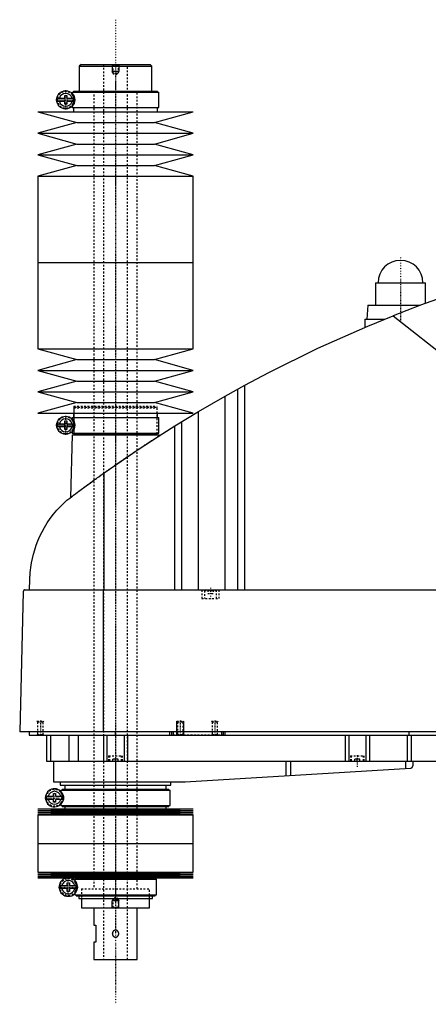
# Model space of a CAD drawing. Extents: x -906 to 186, y -1 to 900.
# Tile 1 of 4: x -906 to -669, y 330 to 900. Entities that reach past the tile are written whole.
import ezdxf

# ---------------------------------------------------------------- set-up
doc = ezdxf.new("R2010")
doc.units = 0
doc.linetypes.add('CENTER', pattern=[1.5, 0.45, -0.5, 0.05, -0.5])
doc.linetypes.add('DASHED', pattern=[2, 1, -1])
for name, color, linetype in [('AM_0', 7, 'CONTINUOUS'), ('AM_10', 7, 'CONTINUOUS'), ('AM_3', 7, 'DASHED'), ('AM_7', 7, 'CENTER')]:
    doc.layers.add(name, color=color, linetype=linetype)

msp = doc.modelspace()

# ---------------------------------------------------------------- linework, layer by layer
at = {"layer": 'AM_0', "color": 7, "linetype": 'CONTINUOUS'}
for p, q in [((-870, 874), (-871, 873)), ((-871, 873), (-871, 858.5)), ((-871, 873), (-829, 873)), ((-870, 874), (-830, 874)), ((-829, 873), (-830, 874)), ((-829, 858.5), (-829, 873)), ((-879.45, 854.4), (-879.45, 856)), ((-879.45, 856), (-878.25, 856)), ((-878.25, 856), (-878.25, 854.4)), ((-875.15, 858), (-875.15, 857.22)), ((-875.15, 858), (-824.85, 858)), ((-874.35, 858.5), (-874.35, 858)), ((-874.35, 858.5), (-825.65, 858.5)), ((-825.65, 858), (-825.65, 858.5)), ((-824.85, 849), (-824.85, 858)), ((-883.63, 854.4), (-879.45, 854.4)), ((-879.45, 852.6), (-883.63, 852.6)), ((-879.45, 851), (-879.45, 852.6)), ((-878.25, 851), (-879.45, 851)), ((-878.25, 854.4), (-874.07, 854.4)), ((-878.25, 852.6), (-878.25, 851)), ((-874.07, 852.6), (-878.25, 852.6)), ((-895, 846.5), (-872.5, 840.3)), ((-895, 846.5), (-805, 846.5)), ((-875.15, 849.78), (-875.15, 849)), ((-875.15, 849), (-824.85, 849)), ((-874.35, 849), (-874.35, 846.5)), ((-827.5, 840.3), (-805, 846.5)), ((-825.65, 846.5), (-825.65, 849)), ((-872.5, 840.3), (-895, 834.1)), ((-872.5, 840.3), (-827.5, 840.3)), ((-805, 834.1), (-827.5, 840.3)), ((-895, 834.1), (-872.5, 827.9)), ((-895, 834.1), (-805, 834.1)), ((-827.5, 827.9), (-805, 834.1)), ((-872.5, 827.9), (-895, 821.7)), ((-872.5, 827.9), (-827.5, 827.9)), ((-805, 821.7), (-827.5, 827.9)), ((-895, 821.7), (-872.5, 815.5)), ((-895, 821.7), (-805, 821.7)), ((-827.5, 815.5), (-805, 821.7)), ((-872.5, 815.5), (-895, 809.3)), ((-872.5, 815.5), (-827.5, 815.5)), ((-805, 809.3), (-827.5, 815.5)), ((-895, 809.3), (-895, 759.25)), ((-895, 809.3), (-805, 809.3)), ((-805, 759.25), (-805, 809.3)), ((-895, 759.25), (-895, 709.2)), ((-895, 759.25), (-805, 759.25)), ((-895, 759.25), (-805, 759.25)), ((-805, 709.2), (-805, 759.25)), ((-699.5, 747.5), (-699.5, 734.5)), ((-699.5, 747.5), (-670.5, 747.5)), ((-670.5, 735.67), (-670.5, 747.5)), ((-704, 734.5), (-704.5, 726.5)), ((-704, 734.5), (-673.65, 734.5)), ((-705.65, 726.5), (-705.65, 721.73)), ((-705.65, 726.5), (-694.16, 726.5)), ((-689.33, 728.44), (-545.22, 614.75)), ((-895, 709.2), (-872.5, 703)), ((-895, 709.2), (-805, 709.2)), ((-827.5, 703), (-805, 709.2)), ((-872.5, 703), (-895, 696.8)), ((-872.5, 703), (-827.5, 703)), ((-805, 696.8), (-827.5, 703)), ((-895, 696.8), (-872.5, 690.6)), ((-895, 696.8), (-805, 696.8)), ((-827.5, 690.6), (-805, 696.8)), ((-872.5, 690.6), (-895, 684.4)), ((-872.5, 690.6), (-827.5, 690.6)), ((-805, 684.4), (-827.5, 690.6)), ((-786.56, 681.89), (-775.22, 688.17)), ((-779.22, 569.6), (-779.22, 685.98)), ((-775.22, 569.6), (-775.22, 688.17)), ((-895, 684.4), (-872.5, 678.2)), ((-895, 684.4), (-805, 684.4)), ((-827.5, 678.2), (-805, 684.4)), ((-801.96, 672.97), (-786.56, 681.89)), ((-786.56, 569.6), (-786.56, 681.89)), ((-872.5, 678.2), (-895, 672)), ((-872.5, 678.2), (-827.5, 678.2)), ((-805, 672), (-827.5, 678.2)), ((-895, 672), (-805, 672)), ((-879.45, 665.9), (-879.45, 667.5)), ((-879.45, 667.5), (-878.25, 667.5)), ((-878.25, 667.5), (-878.25, 665.9)), ((-875.15, 669.5), (-875.15, 668.72)), ((-875.15, 669.5), (-824.85, 669.5)), ((-874.35, 672), (-874.35, 669.5)), ((-825.65, 669.5), (-825.65, 672)), ((-824.85, 660.5), (-824.85, 669.5)), ((-815.65, 664.64), (-801.96, 672.97)), ((-801.96, 569.6), (-801.96, 672.97)), ((-883.63, 665.9), (-879.45, 665.9)), ((-879.45, 664.1), (-883.63, 664.1)), ((-879.45, 662.5), (-879.45, 664.1)), ((-878.25, 662.5), (-879.45, 662.5)), ((-878.25, 665.9), (-874.07, 665.9)), ((-878.25, 664.1), (-878.25, 662.5)), ((-874.07, 664.1), (-878.25, 664.1)), ((-815.65, 569.6), (-815.65, 664.64)), ((-811.52, 569.6), (-811.52, 667.2)), ((-875.17, 659.5), (-876.04, 623.15)), ((-875.17, 659.5), (-824.83, 659.5)), ((-875.15, 661.28), (-875.15, 660.5)), ((-875.15, 660.5), (-824.85, 660.5)), ((-874.35, 660.5), (-874.35, 660)), ((-874.35, 660), (-825.65, 660)), ((-874.18, 660), (-874.18, 659.5)), ((-825.83, 659.5), (-825.83, 660)), ((-825.65, 660), (-825.65, 660.5)), ((-824.81, 658.86), (-824.83, 659.5)), ((-856.53, 569.6), (-856.53, 637.45)), ((-899.77, 569.6), (-899.63, 575.62)), ((-903.45, 568.63), (-905.5, 487.5)), ((-902.45, 569.6), (-332.05, 569.6)), ((-857.01, 487.5), (-857.01, 569.6)), ((-328.96, 487.5), (-905.5, 487.5)), ((-900, 487.5), (-900, 485.5)), ((-900, 485.5), (-360, 485.5)), ((-890, 485.5), (-890, 470.5)), ((-887.69, 485.5), (-887.69, 470.5)), ((-877.09, 485.5), (-877.09, 470.5)), ((-871.56, 485.5), (-871.56, 470.5)), ((-857, 485.5), (-857, 470.5)), ((-855, 485.5), (-855, 470.5)), ((-850, 485.5), (-850, 487.5)), ((-845, 485.5), (-845, 470.5)), ((-843, 485.5), (-843, 470.5)), ((-818.5, 485.5), (-818.5, 487.5)), ((-817.5, 485.5), (-817.5, 487.5)), ((-816.5, 485.5), (-816.5, 487.5)), ((-788.5, 485.5), (-788.5, 487.5)), ((-787.5, 485.5), (-787.5, 487.5)), ((-786.5, 485.5), (-786.5, 487.5)), ((-717, 485.5), (-717, 470.5)), ((-715, 485.5), (-715, 470.5)), ((-705, 485.5), (-705, 470.5)), ((-703, 485.5), (-703, 470.5)), ((-681.18, 485.5), (-681.18, 470.5)), ((-680, 485.5), (-680, 487.5)), ((-678.85, 485.5), (-678.85, 470.5)), ((-890, 470.5), (-582, 470.5)), ((-886, 470.5), (-886, 458.5)), ((-850, 470.5), (-850, 458.5)), ((-751.33, 470.5), (-751.33, 461.99)), ((-748.68, 470.5), (-748.68, 462.14)), ((-682.14, 470.5), (-682.14, 466.1)), ((-677.8, 470.5), (-677.8, 467.74)), ((-809.7, 458.52), (-679.14, 466.27)), ((-886, 458.5), (-810.3, 458.5)), ((-882, 458.5), (-882, 456.5)), ((-882, 456.5), (-818, 456.5)), ((-879.35, 456.5), (-879.35, 454.2)), ((-820.65, 454.2), (-820.65, 456.5)), ((-818, 456.5), (-818, 458.5)), ((-885.95, 450.1), (-885.95, 451.7)), ((-885.95, 451.7), (-884.75, 451.7)), ((-884.75, 451.7), (-884.75, 450.1)), ((-881.65, 453.7), (-881.65, 452.92)), ((-881.65, 453.7), (-818.35, 453.7)), ((-880.85, 454.2), (-880.85, 453.7)), ((-880.85, 454.2), (-819.15, 454.2)), ((-819.15, 453.7), (-819.15, 454.2)), ((-818.35, 444.7), (-818.35, 453.7)), ((-890.13, 450.1), (-885.95, 450.1)), ((-885.95, 448.3), (-890.13, 448.3)), ((-885.95, 446.7), (-885.95, 448.3)), ((-884.75, 446.7), (-885.95, 446.7)), ((-884.75, 450.1), (-880.57, 450.1)), ((-884.75, 448.3), (-884.75, 446.7)), ((-880.57, 448.3), (-884.75, 448.3)), ((-881.65, 445.48), (-881.65, 444.7)), ((-895, 442.75), (-872.5, 442.18)), ((-895, 442.75), (-805, 442.75)), ((-872.5, 442.18), (-895, 441.61)), ((-895, 441.61), (-872.5, 441.04)), ((-895, 441.61), (-805, 441.61)), ((-872.5, 441.04), (-895, 440.47)), ((-895, 440.47), (-872.5, 439.9)), ((-895, 440.47), (-805, 440.47)), ((-872.5, 439.9), (-895, 439.33)), ((-895, 439.33), (-895, 422.75)), ((-895, 439.33), (-805, 439.33)), ((-881.65, 444.7), (-818.35, 444.7)), ((-880.85, 444.7), (-880.85, 444.2)), ((-880.85, 444.2), (-819.15, 444.2)), ((-879.35, 444.2), (-879.35, 442.75)), ((-872.5, 442.18), (-827.5, 442.18)), ((-872.5, 441.04), (-827.5, 441.04)), ((-872.5, 439.9), (-827.5, 439.9)), ((-827.5, 442.18), (-805, 442.75)), ((-805, 441.61), (-827.5, 442.18)), ((-827.5, 441.04), (-805, 441.61)), ((-805, 440.47), (-827.5, 441.04)), ((-827.5, 439.9), (-805, 440.47)), ((-805, 439.33), (-827.5, 439.9)), ((-820.65, 442.75), (-820.65, 444.2)), ((-819.15, 444.2), (-819.15, 444.7)), ((-805, 422.75), (-805, 439.33)), ((-895, 422.75), (-805, 422.75)), ((-895, 422.75), (-895, 406.17)), ((-895, 422.75), (-805, 422.75)), ((-805, 406.17), (-805, 422.75)), ((-895, 406.17), (-872.5, 405.6)), ((-895, 406.17), (-805, 406.17)), ((-872.5, 405.6), (-895, 405.03)), ((-895, 405.03), (-872.5, 404.46)), ((-895, 405.03), (-805, 405.03)), ((-872.5, 405.6), (-827.5, 405.6)), ((-827.5, 405.6), (-805, 406.17)), ((-805, 405.03), (-827.5, 405.6)), ((-827.5, 404.46), (-805, 405.03)), ((-872.5, 404.46), (-895, 403.89)), ((-895, 403.89), (-872.5, 403.32)), ((-895, 403.89), (-805, 403.89)), ((-872.5, 403.32), (-895, 402.75)), ((-895, 402.75), (-805, 402.75)), ((-877.95, 398.4), (-877.95, 400)), ((-877.95, 400), (-876.75, 400)), ((-876.75, 400), (-876.75, 398.4)), ((-873.65, 402), (-873.65, 401.4)), ((-873.65, 402), (-826.35, 402)), ((-872.85, 402.5), (-872.85, 402)), ((-872.85, 402.5), (-827.15, 402.5)), ((-872.5, 404.46), (-827.5, 404.46)), ((-872.5, 403.32), (-827.5, 403.32)), ((-871.35, 402.75), (-871.35, 402.5)), ((-828.65, 402.5), (-828.65, 402.75)), ((-805, 403.89), (-827.5, 404.46)), ((-827.5, 403.32), (-805, 403.89)), ((-805, 402.75), (-827.5, 403.32)), ((-827.15, 402), (-827.15, 402.5)), ((-826.35, 393), (-826.35, 402)), ((-882.26, 398.4), (-877.95, 398.4)), ((-877.95, 396.6), (-882.26, 396.6)), ((-877.95, 395), (-877.95, 396.6)), ((-876.75, 395), (-877.95, 395)), ((-876.75, 398.4), (-872.44, 398.4)), ((-876.75, 396.6), (-876.75, 395)), ((-872.44, 396.6), (-876.75, 396.6)), ((-873.65, 393.6), (-873.65, 393)), ((-873.65, 393), (-826.35, 393)), ((-872.85, 393), (-872.85, 392.5)), ((-872.85, 392.5), (-827.15, 392.5)), ((-871.35, 392.5), (-871.35, 390.8)), ((-871.35, 390.8), (-828.65, 390.8)), ((-869.75, 390.8), (-869.75, 385.5)), ((-830.25, 385.5), (-830.25, 390.8)), ((-828.65, 390.8), (-828.65, 392.5)), ((-827.15, 392.5), (-827.15, 393)), ((-869.75, 385.5), (-830.25, 385.5)), ((-862.5, 385.5), (-862.5, 375.5)), ((-837.5, 355.5), (-837.5, 385.5)), ((-862.5, 375.5), (-861.5, 375.5)), ((-861.5, 375.5), (-861.5, 365.5)), ((-862.5, 365.5), (-862.5, 355.5)), ((-861.5, 365.5), (-862.5, 365.5)), ((-862.5, 355.5), (-837.5, 355.5))]:
    msp.add_line(p, q, dxfattribs=at)
for points in [[(-592.03, 760.16, 0), (-608.52, 755.74, 0), (-641.19, 745.86, 0), (-673.4, 734.59, 0), (-689.33, 728.44, 0)], [(-775.22, 688.17, 0), (-761.24, 695.59, 0), (-732.87, 709.58, 0), (-703.96, 722.45, 0), (-689.33, 728.44, 0)], [(-856.53, 637.45, 0), (-849.84, 642.16, 0), (-836.3, 651.36, 0), (-822.58, 660.29, 0), (-815.65, 664.64, 0)], [(-878.19, 621.52, 0), (-877.65, 621.93, 0), (-876.56, 622.75, 0), (-875.45, 623.59, 0), (-874.89, 624.01, 0), (-874.33, 624.44, 0), (-873.19, 625.3, 0), (-872.03, 626.16, 0), (-870.86, 627.04, 0), (-869.67, 627.92, 0), (-868.47, 628.81, 0), (-867.86, 629.26, 0), (-867.25, 629.7, 0), (-866.03, 630.6, 0), (-864.79, 631.51, 0), (-863.54, 632.42, 0), (-862.29, 633.33, 0), (-861.02, 634.24, 0), (-860.38, 634.7, 0), (-859.75, 635.16, 0), (-858.46, 636.08, 0), (-857.18, 637, 0), (-856.53, 637.45, 0)], [(-899.63, 575.62, 0), (-899.63, 575.9, 0), (-899.61, 576.44, 0), (-899.59, 576.97, 0), (-899.58, 577.22, 0), (-899.56, 577.47, 0), (-899.53, 577.96, 0), (-899.5, 578.44, 0), (-899.47, 578.91, 0), (-899.43, 579.37, 0), (-899.39, 579.83, 0), (-899.37, 580.05, 0), (-899.35, 580.27, 0), (-899.31, 580.72, 0), (-899.26, 581.15, 0), (-899.07, 582.67, 0), (-898.88, 583.94, 0), (-898.67, 585.21, 0), (-898.16, 587.76, 0), (-897.54, 590.32, 0), (-896.8, 592.89, 0), (-895.93, 595.48, 0), (-894.93, 598.07, 0), (-894.38, 599.37, 0), (-893.8, 600.67, 0), (-892.52, 603.27, 0), (-891.09, 605.85, 0), (-889.52, 608.41, 0), (-887.8, 610.92, 0), (-885.93, 613.4, 0), (-884.94, 614.61, 0), (-883.91, 615.81, 0), (-881.74, 618.15, 0), (-879.41, 620.42, 0), (-878.19, 621.52, 0)], [(-902.45, 569.6, 0), (-902.48, 569.6, 0), (-902.54, 569.6, 0), (-902.61, 569.59, 0), (-902.64, 569.58, 0), (-902.67, 569.57, 0), (-902.74, 569.56, 0), (-902.8, 569.54, 0), (-902.86, 569.51, 0), (-902.93, 569.48, 0), (-902.99, 569.44, 0), (-903.02, 569.42, 0), (-903.05, 569.4, 0), (-903.1, 569.36, 0), (-903.16, 569.3, 0), (-903.21, 569.24, 0), (-903.27, 569.18, 0), (-903.3, 569.13, 0), (-903.3, 569.12, 0), (-903.31, 569.11, 0), (-903.32, 569.1, 0), (-903.32, 569.09, 0), (-903.33, 569.08, 0), (-903.34, 569.06, 0), (-903.34, 569.05, 0), (-903.35, 569.04, 0), (-903.35, 569.03, 0), (-903.36, 569.01, 0), (-903.37, 569, 0), (-903.37, 568.99, 0), (-903.38, 568.97, 0), (-903.39, 568.95, 0), (-903.39, 568.93, 0), (-903.4, 568.91, 0), (-903.41, 568.89, 0), (-903.41, 568.88, 0), (-903.41, 568.87, 0), (-903.42, 568.84, 0), (-903.43, 568.82, 0), (-903.43, 568.79, 0), (-903.43, 568.78, 0), (-903.43, 568.77, 0), (-903.44, 568.77, 0), (-903.44, 568.77, 0), (-903.44, 568.76, 0), (-903.44, 568.76, 0), (-903.44, 568.75, 0), (-903.44, 568.75, 0), (-903.44, 568.74, 0), (-903.44, 568.74, 0), (-903.44, 568.74, 0), (-903.44, 568.73, 0), (-903.44, 568.73, 0), (-903.44, 568.72, 0), (-903.44, 568.72, 0), (-903.44, 568.72, 0), (-903.44, 568.71, 0), (-903.44, 568.71, 0), (-903.44, 568.71, 0), (-903.44, 568.7, 0), (-903.45, 568.7, 0), (-903.45, 568.69, 0), (-903.45, 568.69, 0), (-903.45, 568.68, 0), (-903.45, 568.68, 0), (-903.45, 568.67, 0), (-903.45, 568.67, 0), (-903.45, 568.67, 0), (-903.45, 568.66, 0), (-903.45, 568.65, 0), (-903.45, 568.65, 0), (-903.45, 568.64, 0), (-903.45, 568.64, 0), (-903.45, 568.64, 0), (-903.45, 568.63, 0), (-903.45, 568.63, 0), (-903.45, 568.63, 0)], [(-679.14, 466.27, 0), (-679.07, 466.3, 0), (-678.93, 466.36, 0), (-678.8, 466.42, 0), (-678.73, 466.46, 0), (-678.67, 466.49, 0), (-678.56, 466.57, 0), (-678.45, 466.66, 0), (-678.35, 466.75, 0), (-678.26, 466.84, 0), (-678.18, 466.94, 0), (-678.14, 466.99, 0), (-678.11, 467.04, 0), (-678.04, 467.14, 0), (-677.98, 467.24, 0), (-677.93, 467.34, 0), (-677.89, 467.44, 0), (-677.86, 467.53, 0), (-677.84, 467.58, 0), (-677.84, 467.58, 0), (-677.84, 467.6, 0), (-677.83, 467.61, 0), (-677.83, 467.62, 0), (-677.83, 467.62, 0), (-677.83, 467.64, 0), (-677.82, 467.65, 0), (-677.82, 467.66, 0), (-677.82, 467.67, 0), (-677.81, 467.68, 0), (-677.81, 467.69, 0), (-677.81, 467.69, 0), (-677.81, 467.7, 0), (-677.81, 467.71, 0), (-677.8, 467.72, 0), (-677.8, 467.72, 0), (-677.8, 467.73, 0), (-677.8, 467.73, 0), (-677.8, 467.73, 0), (-677.8, 467.73, 0), (-677.8, 467.74, 0), (-677.8, 467.74, 0)], [(-880.34, 450.78, 0), (-880.34, 450.77, 0), (-880.34, 450.76, 0), (-880.33, 450.74, 0), (-880.33, 450.73, 0), (-880.33, 450.72, 0), (-880.32, 450.71, 0), (-880.32, 450.69, 0), (-880.31, 450.67, 0), (-880.31, 450.65, 0), (-880.3, 450.63, 0), (-880.3, 450.62, 0), (-880.3, 450.61, 0), (-880.3, 450.59, 0), (-880.29, 450.56, 0), (-880.29, 450.54, 0), (-880.28, 450.52, 0), (-880.28, 450.49, 0), (-880.28, 450.48, 0), (-880.27, 450.47, 0), (-880.27, 450.44, 0), (-880.27, 450.42, 0), (-880.26, 450.41, 0), (-880.26, 450.39, 0), (-880.26, 450.37, 0), (-880.25, 450.34, 0), (-880.25, 450.33, 0), (-880.25, 450.31, 0), (-880.25, 450.29, 0), (-880.24, 450.26, 0), (-880.24, 450.23, 0), (-880.24, 450.2, 0), (-880.23, 450.17, 0), (-880.23, 450.16, 0), (-880.23, 450.14, 0), (-880.23, 450.11, 0), (-880.23, 450.08, 0), (-880.22, 450.05, 0), (-880.22, 450.02, 0), (-880.22, 449.98, 0), (-880.22, 449.97, 0), (-880.22, 449.95, 0), (-880.21, 449.92, 0), (-880.21, 449.89, 0), (-880.21, 449.85, 0), (-880.21, 449.82, 0), (-880.2, 449.79, 0), (-880.2, 449.77, 0), (-880.2, 449.75, 0), (-880.2, 449.72, 0), (-880.2, 449.69, 0), (-880.19, 449.57, 0), (-880.19, 449.36, 0), (-880.19, 449.26, 0), (-880.19, 449.16, 0), (-880.19, 448.96, 0), (-880.2, 448.75, 0), (-880.2, 448.63, 0), (-880.21, 448.6, 0), (-880.21, 448.57, 0), (-880.21, 448.55, 0), (-880.21, 448.53, 0), (-880.21, 448.5, 0), (-880.21, 448.47, 0), (-880.22, 448.44, 0), (-880.22, 448.4, 0), (-880.22, 448.37, 0), (-880.22, 448.35, 0), (-880.22, 448.34, 0), (-880.23, 448.3, 0), (-880.23, 448.27, 0), (-880.23, 448.24, 0), (-880.24, 448.21, 0), (-880.24, 448.17, 0), (-880.24, 448.16, 0), (-880.24, 448.14, 0), (-880.25, 448.11, 0), (-880.25, 448.08, 0), (-880.25, 448.07, 0), (-880.26, 448.05, 0), (-880.26, 448.02, 0), (-880.26, 447.99, 0), (-880.27, 447.97, 0), (-880.27, 447.96, 0), (-880.27, 447.93, 0), (-880.28, 447.9, 0), (-880.28, 447.88, 0), (-880.29, 447.85, 0), (-880.29, 447.82, 0), (-880.3, 447.81, 0), (-880.3, 447.8, 0), (-880.3, 447.77, 0), (-880.31, 447.75, 0), (-880.31, 447.73, 0), (-880.32, 447.71, 0), (-880.32, 447.69, 0), (-880.33, 447.68, 0), (-880.33, 447.67, 0), (-880.34, 447.65, 0), (-880.34, 447.63, 0), (-880.34, 447.62, 0)]]:
    msp.add_polyline3d(points, dxfattribs=at)
for centre in [(-878.85, 853.5), (-878.85, 665)]:
    msp.add_circle(centre, 5.25, dxfattribs=at)
for centre, radius, start, end in [((-878.85, 853.5), 3.75, 13.8865, 166.1135), ((-878.85, 853.5), 4.87, 169.3459, 190.6541), ((-878.85, 853.5), 3.75, 193.8865, 346.1135), ((-878.85, 853.5), 4.87, 349.3459, 10.6541), ((-685, 747.5), 13, 0, 180), ((-878.85, 665), 3.75, 13.8865, 166.1135), ((-878.85, 665), 4.87, 169.3459, 190.6541), ((-878.85, 665), 3.75, 193.8865, 346.1135), ((-878.85, 665), 4.87, 349.3459, 10.6541), ((-810.3, 468.5), 10, 270, 273.4), ((-885.35, 449.2), 5.25, 17.5154, 342.4846), ((-885.35, 449.2), 3.75, 13.8865, 166.1135), ((-885.35, 449.2), 4.87, 169.3459, 190.6541), ((-885.35, 449.2), 3.75, 193.8865, 346.1135), ((-885.35, 449.2), 4.87, 349.3459, 10.6541), ((-877.35, 397.5), 5.37, 102.3808, 77.6192), ((-877.35, 397.5), 3.87, 13.43, 166.57), ((-877.35, 397.5), 4.99, 169.6156, 190.3844), ((-877.35, 397.5), 3.87, 193.43, 346.57), ((-877.35, 397.5), 4.99, 349.6156, 10.3844)]:
    msp.add_arc(centre, radius, start, end, dxfattribs=at)
at = {"layer": 'AM_10', "color": 7, "linetype": 'CONTINUOUS'}
for p, q in [((-852, 874), (-852, 870)), ((-848, 874), (-848, 870)), ((-848, 870), (-852, 870)), ((-851.62, 869.34), (-852, 870)), ((-848.38, 869.34), (-848, 870)), ((-814.5, 485.5), (-814.5, 493.5)), ((-810.5, 485.5), (-810.5, 493.5)), ((-851.62, 390.16), (-852, 389.5)), ((-848, 389.5), (-852, 389.5)), ((-852, 385.5), (-852, 389.5)), ((-848.38, 390.16), (-848, 389.5)), ((-848, 385.5), (-848, 389.5))]:
    msp.add_line(p, q, dxfattribs=at)
at = {"layer": 'AM_3', "color": 6, "linetype": 'DASHED'}
for p, q in [((-857, 874), (-857, 355.5)), ((-852, 874), (-851.62, 873.62)), ((-851.62, 873.62), (-851.62, 868.94)), ((-851.62, 873.62), (-848.38, 873.62)), ((-848.38, 873.62), (-848, 874)), ((-848.38, 868.94), (-848.38, 873.62)), ((-843, 355.5), (-843, 874)), ((-851.62, 868.94), (-850, 868)), ((-851.62, 868.94), (-848.38, 868.94)), ((-850, 868), (-848.38, 868.94)), ((-875.15, 857.22), (-875.15, 856.56)), ((-874.16, 851.15), (-874.16, 855.85)), ((-862.5, 858.5), (-862.5, 396.5)), ((-837.5, 396.5), (-837.5, 858.5)), ((-875.15, 850.44), (-875.15, 849.78)), ((-874.18, 676), (-874.18, 660)), ((-874.18, 676), (-825.83, 676)), ((-873.67, 675.5), (-874.18, 675)), ((-874.18, 675), (-874.18, 660)), ((-874.18, 675), (-825.83, 675)), ((-873.67, 675.5), (-826.33, 675.5)), ((-825.83, 675), (-826.33, 675.5)), ((-825.83, 660), (-825.83, 676)), ((-825.83, 660), (-825.83, 675)), ((-875.15, 668.72), (-875.15, 668.06)), ((-874.16, 662.65), (-874.16, 667.35)), ((-875.15, 661.94), (-875.15, 661.28)), ((-800, 569.6), (-800, 564.6)), ((-798.1, 569.6), (-798.5, 569.2)), ((-798.5, 569.2), (-798.5, 564.6)), ((-798.5, 569.2), (-791.5, 569.2)), ((-796.5, 569.6), (-796.5, 567.6)), ((-796.5, 567.6), (-793.5, 567.6)), ((-795, 569.6), (-795, 567.6)), ((-793.5, 569.6), (-793.5, 567.6)), ((-791.5, 569.2), (-791.9, 569.6)), ((-791.5, 564.6), (-791.5, 569.2)), ((-790, 564.6), (-790, 569.6)), ((-800, 564.6), (-790, 564.6)), ((-895.5, 493.5), (-895.12, 493.12)), ((-895.5, 493.5), (-891.5, 493.5)), ((-895.12, 493.12), (-895.12, 485.88)), ((-895.12, 493.12), (-891.88, 493.12)), ((-891.88, 493.12), (-891.5, 493.5)), ((-891.88, 485.88), (-891.88, 493.12)), ((-814.5, 493.5), (-814.12, 493.12)), ((-814.5, 493.5), (-810.5, 493.5)), ((-814.12, 493.12), (-814.12, 485.88)), ((-814.12, 493.12), (-810.88, 493.12)), ((-810.88, 493.12), (-810.5, 493.5)), ((-810.88, 485.88), (-810.88, 493.12)), ((-794.5, 493.5), (-794.12, 493.12)), ((-794.5, 493.5), (-790.5, 493.5)), ((-794.12, 493.12), (-794.12, 485.88)), ((-794.12, 493.12), (-790.88, 493.12)), ((-790.88, 493.12), (-790.5, 493.5)), ((-790.88, 485.88), (-790.88, 493.12)), ((-895.12, 485.88), (-895.5, 485.5)), ((-895.12, 485.88), (-891.88, 485.88)), ((-891.5, 485.5), (-891.88, 485.88)), ((-787.5, 485.5), (-816.5, 485.5)), ((-814.12, 485.88), (-814.5, 485.5)), ((-814.12, 485.88), (-810.88, 485.88)), ((-810.5, 485.5), (-810.88, 485.88)), ((-794.12, 485.88), (-794.5, 485.5)), ((-794.12, 485.88), (-790.88, 485.88)), ((-790.5, 485.5), (-790.88, 485.88)), ((-854, 473.5), (-854, 470.5)), ((-854, 473.5), (-846, 473.5)), ((-853.5, 473.5), (-853.5, 470.5)), ((-846.5, 470.5), (-846.5, 473.5)), ((-846, 470.5), (-846, 473.5)), ((-714, 473.5), (-714, 470.5)), ((-714, 473.5), (-706, 473.5)), ((-713.5, 473.5), (-713.5, 470.5)), ((-706.5, 470.5), (-706.5, 473.5)), ((-706, 470.5), (-706, 473.5)), ((-848.5, 471.5), (-851.5, 471.5)), ((-851.5, 470.5), (-851.5, 471.5)), ((-850, 470.5), (-850, 471.5)), ((-848.5, 470.5), (-848.5, 471.5)), ((-708.5, 471.5), (-711.5, 471.5)), ((-711.5, 470.5), (-711.5, 471.5)), ((-710, 470.5), (-710, 471.5)), ((-708.5, 470.5), (-708.5, 471.5)), ((-881.65, 452.92), (-881.65, 452.26)), ((-880.87, 446.47), (-880.87, 451.93)), ((-881.65, 446.14), (-881.65, 445.48)), ((-873.65, 401.4), (-873.65, 400.56)), ((-872.59, 395), (-872.59, 400)), ((-873.65, 394.44), (-873.65, 393.6)), ((-869.75, 396.5), (-830.25, 396.5)), ((-869.75, 396.5), (-869.75, 390.8)), ((-869.75, 396.5), (-830.25, 396.5)), ((-830.25, 390.8), (-830.25, 396.5)), ((-850, 391.5), (-851.62, 390.56)), ((-851.62, 390.56), (-851.62, 385.88)), ((-851.62, 390.56), (-848.38, 390.56)), ((-848.38, 390.56), (-850, 391.5)), ((-848.38, 385.88), (-848.38, 390.56)), ((-851.62, 385.88), (-852, 385.5)), ((-851.62, 385.88), (-848.38, 385.88)), ((-848, 385.5), (-848.38, 385.88))]:
    msp.add_line(p, q, dxfattribs=at)
for points in [[(-874.16, 854.5, 0), (-874.16, 854.53, 0), (-874.18, 854.59, 0), (-874.19, 854.64, 0), (-874.19, 854.67, 0), (-874.2, 854.7, 0), (-874.21, 854.75, 0), (-874.23, 854.79, 0), (-874.24, 854.84, 0), (-874.25, 854.89, 0), (-874.27, 854.93, 0), (-874.28, 854.95, 0), (-874.28, 854.97, 0), (-874.3, 855.02, 0), (-874.31, 855.06, 0), (-874.32, 855.1, 0), (-874.34, 855.14, 0), (-874.35, 855.17, 0), (-874.36, 855.19, 0), (-874.37, 855.21, 0), (-874.38, 855.25, 0), (-874.39, 855.28, 0), (-874.4, 855.3, 0), (-874.41, 855.32, 0), (-874.42, 855.35, 0), (-874.43, 855.38, 0), (-874.44, 855.4, 0), (-874.45, 855.42, 0), (-874.46, 855.45, 0), (-874.48, 855.48, 0), (-874.52, 855.58, 0), (-874.61, 855.74, 0), (-874.68, 855.88, 0), (-874.76, 856.01, 0), (-874.83, 856.12, 0), (-874.86, 856.17, 0), (-874.89, 856.21, 0), (-874.95, 856.29, 0), (-875, 856.36, 0), (-875.04, 856.42, 0), (-875.08, 856.47, 0), (-875.11, 856.5, 0), (-875.12, 856.52, 0), (-875.13, 856.53, 0), (-875.14, 856.55, 0), (-875.15, 856.56, 0), (-875.15, 856.56, 0)], [(-875.15, 850.44, 0), (-875.15, 850.44, 0), (-875.14, 850.45, 0), (-875.13, 850.47, 0), (-875.12, 850.48, 0), (-875.11, 850.5, 0), (-875.08, 850.53, 0), (-875.04, 850.58, 0), (-875, 850.64, 0), (-874.95, 850.71, 0), (-874.89, 850.79, 0), (-874.86, 850.83, 0), (-874.83, 850.88, 0), (-874.76, 850.99, 0), (-874.68, 851.12, 0), (-874.61, 851.26, 0), (-874.52, 851.42, 0), (-874.48, 851.52, 0), (-874.46, 851.55, 0), (-874.45, 851.58, 0), (-874.44, 851.6, 0), (-874.43, 851.62, 0), (-874.42, 851.65, 0), (-874.41, 851.68, 0), (-874.4, 851.7, 0), (-874.39, 851.72, 0), (-874.38, 851.75, 0), (-874.37, 851.79, 0), (-874.36, 851.81, 0), (-874.35, 851.83, 0), (-874.34, 851.86, 0), (-874.32, 851.9, 0), (-874.31, 851.94, 0), (-874.3, 851.98, 0), (-874.28, 852.03, 0), (-874.28, 852.05, 0), (-874.27, 852.07, 0), (-874.25, 852.11, 0), (-874.24, 852.16, 0), (-874.23, 852.21, 0), (-874.21, 852.25, 0), (-874.2, 852.3, 0), (-874.19, 852.33, 0), (-874.19, 852.36, 0), (-874.18, 852.41, 0), (-874.16, 852.47, 0), (-874.16, 852.5, 0)], [(-874.16, 666, 0), (-874.16, 666.03, 0), (-874.18, 666.09, 0), (-874.19, 666.14, 0), (-874.19, 666.17, 0), (-874.2, 666.2, 0), (-874.21, 666.25, 0), (-874.23, 666.29, 0), (-874.24, 666.34, 0), (-874.25, 666.39, 0), (-874.27, 666.43, 0), (-874.28, 666.45, 0), (-874.28, 666.47, 0), (-874.3, 666.52, 0), (-874.31, 666.56, 0), (-874.32, 666.6, 0), (-874.34, 666.64, 0), (-874.35, 666.67, 0), (-874.36, 666.69, 0), (-874.37, 666.71, 0), (-874.38, 666.75, 0), (-874.39, 666.78, 0), (-874.4, 666.8, 0), (-874.41, 666.82, 0), (-874.42, 666.85, 0), (-874.43, 666.88, 0), (-874.44, 666.9, 0), (-874.45, 666.92, 0), (-874.46, 666.95, 0), (-874.48, 666.98, 0), (-874.52, 667.08, 0), (-874.61, 667.24, 0), (-874.68, 667.38, 0), (-874.76, 667.51, 0), (-874.83, 667.62, 0), (-874.86, 667.67, 0), (-874.89, 667.71, 0), (-874.95, 667.79, 0), (-875, 667.86, 0), (-875.04, 667.92, 0), (-875.08, 667.97, 0), (-875.11, 668, 0), (-875.12, 668.02, 0), (-875.13, 668.03, 0), (-875.14, 668.05, 0), (-875.15, 668.06, 0), (-875.15, 668.06, 0)], [(-875.15, 661.94, 0), (-875.15, 661.94, 0), (-875.14, 661.95, 0), (-875.13, 661.97, 0), (-875.12, 661.98, 0), (-875.11, 662, 0), (-875.08, 662.03, 0), (-875.04, 662.08, 0), (-875, 662.14, 0), (-874.95, 662.21, 0), (-874.89, 662.29, 0), (-874.86, 662.33, 0), (-874.83, 662.38, 0), (-874.76, 662.49, 0), (-874.68, 662.62, 0), (-874.61, 662.76, 0), (-874.52, 662.92, 0), (-874.48, 663.02, 0), (-874.46, 663.05, 0), (-874.45, 663.08, 0), (-874.44, 663.1, 0), (-874.43, 663.12, 0), (-874.42, 663.15, 0), (-874.41, 663.18, 0), (-874.4, 663.2, 0), (-874.39, 663.22, 0), (-874.38, 663.25, 0), (-874.37, 663.29, 0), (-874.36, 663.31, 0), (-874.35, 663.33, 0), (-874.34, 663.36, 0), (-874.32, 663.4, 0), (-874.31, 663.44, 0), (-874.3, 663.48, 0), (-874.28, 663.53, 0), (-874.28, 663.55, 0), (-874.27, 663.57, 0), (-874.25, 663.61, 0), (-874.24, 663.66, 0), (-874.23, 663.71, 0), (-874.21, 663.75, 0), (-874.2, 663.8, 0), (-874.19, 663.83, 0), (-874.19, 663.86, 0), (-874.18, 663.91, 0), (-874.16, 663.97, 0), (-874.16, 664, 0)], [(-876.04, 623.15, 0), (-876.04, 623.15, 0), (-876.01, 623.17, 0), (-875.96, 623.21, 0), (-875.93, 623.23, 0), (-875.89, 623.26, 0), (-875.78, 623.34, 0), (-875.66, 623.44, 0), (-875.5, 623.55, 0), (-875.32, 623.69, 0), (-875.12, 623.84, 0), (-875.01, 623.93, 0), (-874.89, 624.02, 0), (-874.64, 624.21, 0), (-874.36, 624.41, 0), (-874.06, 624.64, 0), (-873.74, 624.88, 0), (-873.4, 625.14, 0), (-873.22, 625.27, 0), (-873.04, 625.41, 0), (-872.66, 625.7, 0), (-872.26, 625.99, 0), (-872.05, 626.15, 0), (-871.84, 626.3, 0), (-871.41, 626.63, 0), (-870.97, 626.96, 0), (-870.74, 627.12, 0), (-870.51, 627.3, 0), (-870.04, 627.64, 0), (-869.57, 628, 0), (-869.08, 628.35, 0), (-868.59, 628.72, 0), (-868.08, 629.09, 0), (-867.82, 629.28, 0), (-867.56, 629.48, 0), (-867.02, 629.87, 0), (-866.47, 630.28, 0), (-865.91, 630.69, 0), (-865.34, 631.11, 0), (-864.75, 631.54, 0), (-864.45, 631.76, 0), (-864.15, 631.97, 0), (-863.54, 632.42, 0), (-862.93, 632.86, 0), (-862.3, 633.32, 0), (-861.67, 633.78, 0), (-861.02, 634.24, 0), (-860.7, 634.47, 0), (-860.37, 634.71, 0), (-859.72, 635.18, 0), (-859.06, 635.65, 0), (-858.39, 636.13, 0), (-857.73, 636.6, 0), (-857.05, 637.08, 0), (-856.72, 637.32, 0), (-856.38, 637.56, 0), (-855.7, 638.04, 0), (-855.03, 638.52, 0), (-854.35, 639, 0), (-853.67, 639.47, 0), (-853, 639.95, 0), (-852.66, 640.18, 0), (-852.33, 640.42, 0), (-851.66, 640.89, 0), (-851, 641.35, 0), (-850.67, 641.58, 0), (-850.34, 641.81, 0), (-849.68, 642.26, 0), (-849.03, 642.72, 0), (-848.69, 642.95, 0), (-848.36, 643.18, 0), (-847.69, 643.65, 0), (-847.02, 644.11, 0), (-846.34, 644.58, 0), (-845.66, 645.04, 0), (-844.98, 645.51, 0), (-844.64, 645.74, 0), (-844.3, 645.98, 0), (-843.61, 646.44, 0), (-842.93, 646.9, 0), (-842.26, 647.36, 0), (-841.58, 647.82, 0), (-840.91, 648.27, 0), (-840.58, 648.5, 0), (-840.25, 648.72, 0), (-839.59, 649.16, 0), (-838.94, 649.6, 0), (-838.29, 650.03, 0), (-837.66, 650.46, 0), (-837.03, 650.88, 0), (-836.72, 651.09, 0), (-836.41, 651.29, 0), (-835.8, 651.69, 0), (-835.21, 652.09, 0), (-834.62, 652.48, 0), (-834.05, 652.85, 0), (-833.5, 653.22, 0), (-833.22, 653.4, 0), (-832.95, 653.58, 0), (-832.43, 653.92, 0), (-831.91, 654.26, 0), (-831.42, 654.58, 0), (-830.93, 654.9, 0), (-830.46, 655.21, 0), (-830.22, 655.37, 0), (-829.99, 655.52, 0), (-829.53, 655.81, 0), (-829.09, 656.1, 0), (-828.88, 656.24, 0), (-828.67, 656.38, 0), (-828.26, 656.64, 0), (-827.87, 656.89, 0), (-827.68, 657.02, 0), (-827.5, 657.13, 0), (-827.15, 657.36, 0), (-826.82, 657.57, 0), (-826.52, 657.77, 0), (-826.23, 657.95, 0), (-825.98, 658.12, 0), (-825.86, 658.19, 0), (-825.74, 658.27, 0), (-825.53, 658.4, 0), (-825.35, 658.52, 0), (-825.2, 658.62, 0), (-825.07, 658.7, 0), (-824.97, 658.76, 0), (-824.92, 658.79, 0), (-824.89, 658.81, 0), (-824.84, 658.85, 0), (-824.81, 658.86, 0), (-824.81, 658.86, 0)], [(-880.87, 450.91, 0), (-880.9, 451, 0), (-880.97, 451.17, 0), (-881.04, 451.31, 0), (-881.07, 451.38, 0), (-881.11, 451.45, 0), (-881.17, 451.57, 0), (-881.24, 451.67, 0), (-881.3, 451.77, 0), (-881.35, 451.86, 0), (-881.41, 451.94, 0), (-881.43, 451.97, 0), (-881.45, 452, 0), (-881.5, 452.06, 0), (-881.53, 452.11, 0), (-881.57, 452.16, 0), (-881.6, 452.19, 0), (-881.62, 452.22, 0), (-881.63, 452.23, 0), (-881.63, 452.24, 0), (-881.64, 452.25, 0), (-881.65, 452.26, 0), (-881.65, 452.26, 0)], [(-881.65, 446.14, 0), (-881.65, 446.14, 0), (-881.64, 446.15, 0), (-881.63, 446.16, 0), (-881.63, 446.17, 0), (-881.62, 446.18, 0), (-881.6, 446.21, 0), (-881.57, 446.24, 0), (-881.53, 446.29, 0), (-881.5, 446.34, 0), (-881.45, 446.4, 0), (-881.43, 446.43, 0), (-881.41, 446.46, 0), (-881.35, 446.54, 0), (-881.3, 446.63, 0), (-881.24, 446.73, 0), (-881.17, 446.83, 0), (-881.11, 446.95, 0), (-881.07, 447.02, 0), (-881.04, 447.09, 0), (-880.97, 447.23, 0), (-880.9, 447.4, 0), (-880.87, 447.49, 0)], [(-872.59, 398.12, 0), (-872.59, 398.15, 0), (-872.6, 398.22, 0), (-872.62, 398.29, 0), (-872.62, 398.32, 0), (-872.63, 398.35, 0), (-872.64, 398.42, 0), (-872.65, 398.48, 0), (-872.66, 398.54, 0), (-872.68, 398.59, 0), (-872.69, 398.65, 0), (-872.7, 398.68, 0), (-872.7, 398.71, 0), (-872.72, 398.76, 0), (-872.73, 398.81, 0), (-872.75, 398.86, 0), (-872.76, 398.9, 0), (-872.77, 398.95, 0), (-872.78, 398.97, 0), (-872.79, 399, 0), (-872.8, 399.04, 0), (-872.82, 399.08, 0), (-872.83, 399.1, 0), (-872.83, 399.12, 0), (-872.85, 399.16, 0), (-872.86, 399.2, 0), (-872.87, 399.22, 0), (-872.88, 399.24, 0), (-872.89, 399.28, 0), (-872.91, 399.31, 0), (-872.92, 399.35, 0), (-872.94, 399.38, 0), (-872.95, 399.42, 0), (-872.96, 399.44, 0), (-872.96, 399.45, 0), (-872.98, 399.48, 0), (-872.99, 399.52, 0), (-873.04, 399.62, 0), (-873.13, 399.79, 0), (-873.21, 399.93, 0), (-873.29, 400.05, 0), (-873.32, 400.11, 0), (-873.36, 400.16, 0), (-873.42, 400.26, 0), (-873.48, 400.34, 0), (-873.53, 400.4, 0), (-873.57, 400.46, 0), (-873.6, 400.5, 0), (-873.61, 400.51, 0), (-873.63, 400.53, 0), (-873.64, 400.55, 0), (-873.65, 400.56, 0), (-873.65, 400.56, 0)], [(-873.65, 394.44, 0), (-873.65, 394.44, 0), (-873.64, 394.45, 0), (-873.63, 394.47, 0), (-873.61, 394.49, 0), (-873.6, 394.5, 0), (-873.57, 394.54, 0), (-873.53, 394.6, 0), (-873.48, 394.66, 0), (-873.42, 394.74, 0), (-873.36, 394.84, 0), (-873.32, 394.89, 0), (-873.29, 394.95, 0), (-873.21, 395.07, 0), (-873.13, 395.21, 0), (-873.04, 395.38, 0), (-872.99, 395.48, 0), (-872.98, 395.52, 0), (-872.96, 395.55, 0), (-872.96, 395.56, 0), (-872.95, 395.58, 0), (-872.94, 395.62, 0), (-872.92, 395.65, 0), (-872.91, 395.69, 0), (-872.89, 395.72, 0), (-872.88, 395.76, 0), (-872.87, 395.78, 0), (-872.86, 395.8, 0), (-872.85, 395.84, 0), (-872.83, 395.88, 0), (-872.83, 395.9, 0), (-872.82, 395.92, 0), (-872.8, 395.96, 0), (-872.79, 396, 0), (-872.78, 396.03, 0), (-872.77, 396.05, 0), (-872.76, 396.1, 0), (-872.75, 396.14, 0), (-872.73, 396.19, 0), (-872.72, 396.24, 0), (-872.7, 396.29, 0), (-872.7, 396.32, 0), (-872.69, 396.35, 0), (-872.68, 396.41, 0), (-872.66, 396.46, 0), (-872.65, 396.52, 0), (-872.64, 396.58, 0), (-872.63, 396.65, 0), (-872.62, 396.68, 0), (-872.62, 396.71, 0), (-872.6, 396.78, 0), (-872.59, 396.85, 0), (-872.59, 396.88, 0)], [(-850, 372.5, 0), (-850.03, 372.5, 0), (-850.08, 372.5, 0), (-850.14, 372.49, 0), (-850.16, 372.49, 0), (-850.19, 372.49, 0), (-850.25, 372.48, 0), (-850.3, 372.47, 0), (-850.36, 372.46, 0), (-850.41, 372.45, 0), (-850.47, 372.44, 0), (-850.49, 372.43, 0), (-850.52, 372.42, 0), (-850.57, 372.4, 0), (-850.63, 372.38, 0), (-850.68, 372.36, 0), (-850.73, 372.34, 0), (-850.78, 372.31, 0), (-850.81, 372.3, 0), (-850.83, 372.29, 0), (-850.88, 372.26, 0), (-850.93, 372.23, 0), (-850.96, 372.22, 0), (-850.98, 372.2, 0), (-851.03, 372.17, 0), (-851.07, 372.13, 0), (-851.09, 372.12, 0), (-851.12, 372.1, 0), (-851.16, 372.06, 0), (-851.2, 372.03, 0), (-851.24, 371.99, 0), (-851.28, 371.95, 0), (-851.32, 371.91, 0), (-851.34, 371.89, 0), (-851.35, 371.87, 0), (-851.39, 371.83, 0), (-851.42, 371.79, 0), (-851.46, 371.74, 0), (-851.49, 371.7, 0), (-851.52, 371.65, 0), (-851.54, 371.63, 0), (-851.55, 371.6, 0), (-851.58, 371.56, 0), (-851.61, 371.51, 0), (-851.63, 371.46, 0), (-851.66, 371.4, 0), (-851.68, 371.35, 0), (-851.69, 371.33, 0), (-851.71, 371.3, 0), (-851.73, 371.25, 0), (-851.75, 371.19, 0), (-851.76, 371.14, 0), (-851.78, 371.08, 0), (-851.79, 371.03, 0), (-851.8, 371, 0), (-851.81, 370.97, 0), (-851.82, 370.91, 0), (-851.83, 370.86, 0), (-851.84, 370.8, 0), (-851.85, 370.75, 0), (-851.85, 370.69, 0), (-851.85, 370.66, 0), (-851.86, 370.64, 0), (-851.86, 370.58, 0), (-851.86, 370.53, 0), (-851.86, 370.5, 0), (-851.86, 370.47, 0), (-851.86, 370.42, 0), (-851.86, 370.36, 0), (-851.85, 370.34, 0), (-851.85, 370.31, 0), (-851.85, 370.25, 0), (-851.84, 370.2, 0), (-851.83, 370.14, 0), (-851.82, 370.08, 0), (-851.81, 370.03, 0), (-851.8, 370, 0), (-851.79, 369.97, 0), (-851.78, 369.92, 0), (-851.76, 369.86, 0), (-851.75, 369.81, 0), (-851.73, 369.75, 0), (-851.7, 369.7, 0), (-851.69, 369.67, 0), (-851.68, 369.65, 0), (-851.66, 369.59, 0), (-851.63, 369.54, 0), (-851.61, 369.49, 0), (-851.58, 369.44, 0), (-851.55, 369.39, 0), (-851.53, 369.37, 0), (-851.52, 369.35, 0), (-851.49, 369.3, 0), (-851.46, 369.26, 0), (-851.42, 369.21, 0), (-851.39, 369.17, 0), (-851.35, 369.13, 0), (-851.34, 369.11, 0), (-851.32, 369.09, 0), (-851.28, 369.05, 0), (-851.24, 369.01, 0), (-851.2, 368.97, 0), (-851.16, 368.94, 0), (-851.11, 368.9, 0), (-851.09, 368.88, 0), (-851.07, 368.87, 0), (-851.02, 368.83, 0), (-850.98, 368.8, 0), (-850.95, 368.78, 0), (-850.93, 368.77, 0), (-850.88, 368.74, 0), (-850.83, 368.71, 0), (-850.81, 368.7, 0), (-850.78, 368.69, 0), (-850.73, 368.66, 0), (-850.68, 368.64, 0), (-850.63, 368.62, 0), (-850.57, 368.6, 0), (-850.52, 368.58, 0), (-850.49, 368.57, 0), (-850.46, 368.56, 0), (-850.41, 368.55, 0), (-850.36, 368.54, 0), (-850.3, 368.53, 0), (-850.25, 368.52, 0), (-850.19, 368.51, 0), (-850.16, 368.51, 0), (-850.14, 368.51, 0), (-850.08, 368.5, 0), (-850.03, 368.5, 0), (-850, 368.5, 0)], [(-850, 368.5, 0), (-849.97, 368.5, 0), (-849.92, 368.5, 0), (-849.86, 368.51, 0), (-849.84, 368.51, 0), (-849.81, 368.51, 0), (-849.75, 368.52, 0), (-849.7, 368.53, 0), (-849.64, 368.54, 0), (-849.59, 368.55, 0), (-849.53, 368.56, 0), (-849.51, 368.57, 0), (-849.48, 368.58, 0), (-849.43, 368.6, 0), (-849.37, 368.62, 0), (-849.32, 368.64, 0), (-849.27, 368.66, 0), (-849.22, 368.69, 0), (-849.19, 368.7, 0), (-849.17, 368.71, 0), (-849.12, 368.74, 0), (-849.07, 368.77, 0), (-849.04, 368.78, 0), (-849.02, 368.8, 0), (-848.97, 368.83, 0), (-848.93, 368.87, 0), (-848.91, 368.88, 0), (-848.88, 368.9, 0), (-848.84, 368.94, 0), (-848.8, 368.97, 0), (-848.76, 369.01, 0), (-848.72, 369.05, 0), (-848.68, 369.09, 0), (-848.66, 369.11, 0), (-848.65, 369.13, 0), (-848.61, 369.17, 0), (-848.58, 369.21, 0), (-848.54, 369.26, 0), (-848.51, 369.3, 0), (-848.48, 369.35, 0), (-848.46, 369.37, 0), (-848.45, 369.4, 0), (-848.42, 369.44, 0), (-848.39, 369.49, 0), (-848.37, 369.54, 0), (-848.34, 369.6, 0), (-848.32, 369.65, 0), (-848.31, 369.67, 0), (-848.29, 369.7, 0), (-848.27, 369.75, 0), (-848.25, 369.81, 0), (-848.24, 369.86, 0), (-848.22, 369.92, 0), (-848.21, 369.97, 0), (-848.2, 370, 0), (-848.19, 370.03, 0), (-848.18, 370.08, 0), (-848.17, 370.14, 0), (-848.16, 370.2, 0), (-848.15, 370.25, 0), (-848.15, 370.31, 0), (-848.15, 370.34, 0), (-848.14, 370.36, 0), (-848.14, 370.42, 0), (-848.14, 370.47, 0), (-848.14, 370.5, 0), (-848.14, 370.53, 0), (-848.14, 370.58, 0), (-848.14, 370.64, 0), (-848.15, 370.66, 0), (-848.15, 370.69, 0), (-848.15, 370.75, 0), (-848.16, 370.8, 0), (-848.17, 370.86, 0), (-848.18, 370.92, 0), (-848.19, 370.97, 0), (-848.2, 371, 0), (-848.21, 371.03, 0), (-848.22, 371.08, 0), (-848.24, 371.14, 0), (-848.25, 371.19, 0), (-848.27, 371.25, 0), (-848.29, 371.3, 0), (-848.31, 371.33, 0), (-848.32, 371.35, 0), (-848.34, 371.4, 0), (-848.37, 371.46, 0), (-848.39, 371.51, 0), (-848.42, 371.56, 0), (-848.45, 371.6, 0), (-848.46, 371.63, 0), (-848.48, 371.65, 0), (-848.51, 371.7, 0), (-848.54, 371.74, 0), (-848.58, 371.79, 0), (-848.61, 371.83, 0), (-848.65, 371.87, 0), (-848.66, 371.89, 0), (-848.68, 371.91, 0), (-848.72, 371.95, 0), (-848.76, 371.99, 0), (-848.8, 372.03, 0), (-848.84, 372.06, 0), (-848.88, 372.1, 0), (-848.91, 372.12, 0), (-848.93, 372.13, 0), (-848.97, 372.17, 0), (-849.02, 372.2, 0), (-849.04, 372.22, 0), (-849.07, 372.23, 0), (-849.12, 372.26, 0), (-849.17, 372.29, 0), (-849.19, 372.3, 0), (-849.22, 372.31, 0), (-849.27, 372.34, 0), (-849.32, 372.36, 0), (-849.37, 372.38, 0), (-849.43, 372.4, 0), (-849.48, 372.42, 0), (-849.51, 372.43, 0), (-849.53, 372.44, 0), (-849.59, 372.45, 0), (-849.64, 372.46, 0), (-849.7, 372.47, 0), (-849.75, 372.48, 0), (-849.81, 372.49, 0), (-849.84, 372.49, 0), (-849.86, 372.49, 0), (-849.92, 372.5, 0), (-849.97, 372.5, 0), (-850, 372.5, 0)]]:
    msp.add_polyline3d(points, dxfattribs=at)
for centre, start, end in [((-878.85, 853.5), 12.0755, 347.9245), ((-878.85, 665), 12.0755, 347.9245), ((-885.35, 449.2), 20.9129, 339.0871), ((-877.35, 397.5), 7.4315, 352.5685)]:
    msp.add_arc(centre, 4.8, start, end, dxfattribs=at)
at = {"layer": 'AM_7', "color": 4, "linetype": 'CENTER'}
for p, q in [((-850, 899.92), (-850, 329.57)), ((-850, 863.46), (-850, 754.29)), ((-878.85, 847.99), (-878.85, 859.01)), ((-884.36, 853.5), (-873.34, 853.5)), ((-850, 764.21), (-850, 655.04)), ((-685, 762.2), (-685, 724.8)), ((-698.65, 747.5), (-671.35, 747.5)), ((-850, 700.5), (-850, 370.5)), ((-878.85, 659.49), (-878.85, 670.51)), ((-884.36, 665), (-873.34, 665)), ((-795, 570.9), (-795, 564.3)), ((-893.5, 493.9), (-893.5, 485.1)), ((-812.5, 493.9), (-812.5, 485.1)), ((-792.5, 493.9), (-792.5, 485.1)), ((-710, 473.8), (-710, 467.2)), ((-850, 458.19), (-850, 421.06)), ((-885.35, 443.69), (-885.35, 454.71)), ((-890.86, 449.2), (-879.84, 449.2)), ((-850, 424.35), (-850, 389.2)), ((-877.35, 391.86), (-877.35, 403.14)), ((-882.99, 397.5), (-871.71, 397.5))]:
    msp.add_line(p, q, dxfattribs=at)

doc.saveas('drawing.dxf')
